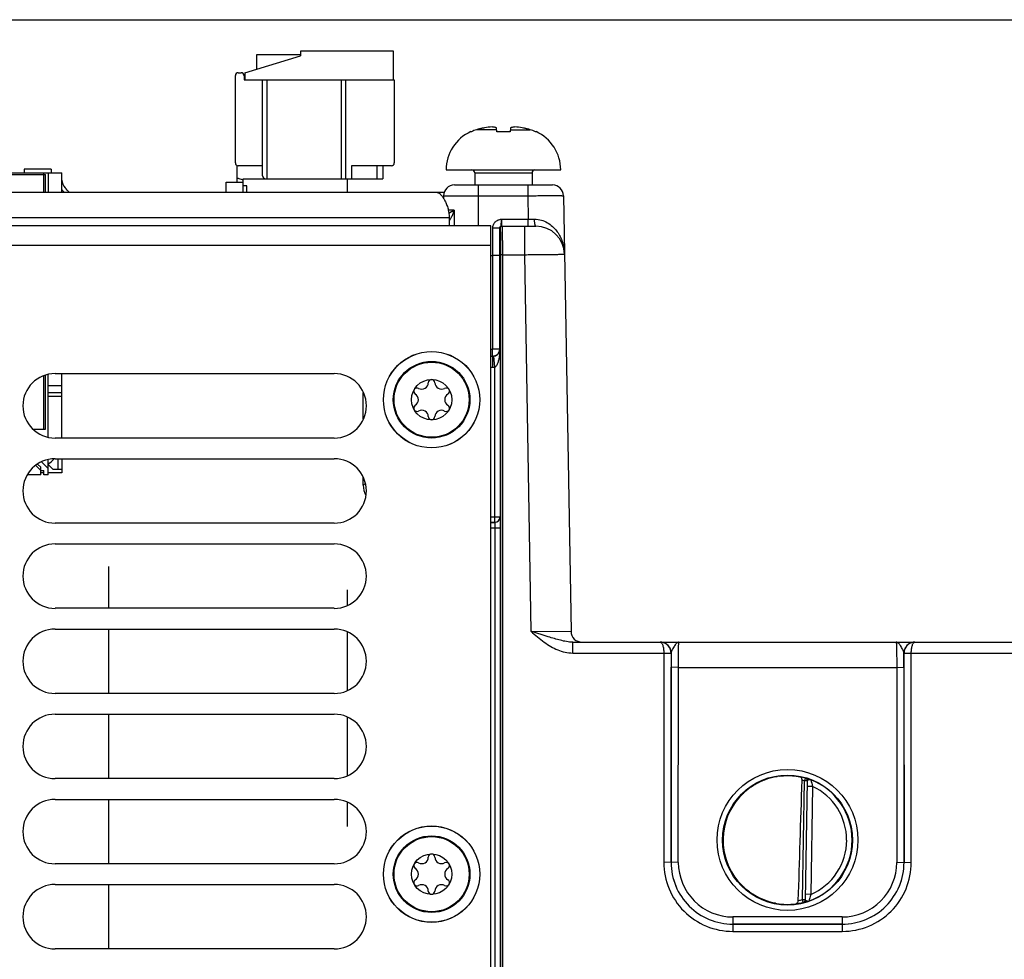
# Model space of a CAD drawing. Header units: inches. Extents: x 0 to 34, y 0 to 22.
# Tile 83 of 145: x 14 to 16.7, y 10.4 to 13. Entities that reach past the tile are written whole.
import ezdxf

# ---------------------------------------------------------------- set-up
doc = ezdxf.new("R2010")
doc.units = ezdxf.units.IN
doc.header["$LTSCALE"] = 1.87
doc.header["$MEASUREMENT"] = 0
doc.layers.get('0').update_dxf_attribs({"linetype": 'CONTINUOUS'})
for name, color, linetype in [('02___PRT_ALL_AXES', 7, 'CONTINUOUS'), ('03___PRT_ALL_CURVES', 7, 'CONTINUOUS'), ('COSMETIC', 7, 'CONTINUOUS'), ('DATUMCURVES', 7, 'CONTINUOUS'), ('DIMENSIONS', 7, 'CONTINUOUS')]:
    doc.layers.add(name, color=color, linetype=linetype)
doc.styles.get("Standard").update_dxf_attribs({"font": 'txt', "width": 0.8})
doc.dimstyles.new('DIMSTYLE_1', dxfattribs={"dimtxt": 0.125, "dimasz": 0.18, "dimexe": 0.125, "dimexo": 0.0625, "dimgap": 0.0625, "dimtad": 0, "dimtih": 1, "dimtoh": 1, "dimzin": 4, "dimdsep": 46, "dimtxsty": 'STANDARD', "dimblk": '_FILLED', "dimblk1": '_FILLED', "dimblk2": '_FILLED', "dimcen": 0.09, "dimadec": 0, "dimazin": 0, "dimtp": 0.001, "dimtm": 0.001, "dimtfac": 1, "dimtofl": 0, "dimtmove": 0, "dimatfit": 3, "dimldrblk": '_FILLED', "dimfxl": 1, "dimtolj": 1, "dimtzin": 4, "dimarcsym": 0})

# ---------------------------------------------------------------- blocks, each defined once
blk = doc.blocks.new('_FILLED')
at = {"color": 0, "linetype": 'BYBLOCK'}
blk.add_solid([(0, 0), (-1, 0.174), (-1, -0.174)], dxfattribs=at)
blk = doc.blocks.new('*D2')
at = {"layer": 'DIMENSIONS', "color": 2, "linetype": 'CONTINUOUS'}
for p, q in [((12.7059, 12.9534), (25.8588, 12.9534)), ((25.7338, 12.9534), (25.7338, 10.7854)), ((25.7338, 8.1799), (25.7338, 10.5354)), ((24.1637, 8.1799), (25.8588, 8.1799))]:
    blk.add_line(p, q, dxfattribs=at)
at = {"layer": 'DIMENSIONS', "color": 2, "linetype": 'CONTINUOUS', "xscale": 0.18, "yscale": 0.18, "zscale": 0.18}
for p, rotation in [((25.7338, 12.9534), 90), ((25.7338, 8.1799), 270)]:
    blk.add_blockref('_FILLED', p, dxfattribs=dict(at, rotation=rotation))
at = {"layer": 'DIMENSIONS', "color": 2, "linetype": 'CONTINUOUS', "insert": (25.7338, 10.7229), "char_height": 0.125, "width": 1.225, "attachment_point": 2, "line_spacing_factor": 0.9}
blk.add_mtext('4.77{\\Ftxt.shx;\\W1.000000;\\H0.125000; }[121.2]', dxfattribs=at)

msp = doc.modelspace()

# ---------------------------------------------------------------- linework, layer by layer
at = {"color": 7, "linetype": 'CONTINUOUS'}
for p, q in [((14.7566, 12.8666), (14.7566, 12.8544)), ((15.0125, 12.8666), (14.7566, 12.8666)), ((15.0125, 12.7878), (15.0125, 12.8666)), ((14.6031, 12.8075), (14.7566, 12.8544)), ((14.6361, 12.8176), (14.6361, 12.8579)), ((14.6361, 12.8579), (14.7566, 12.8579)), ((14.5853, 12.8075), (14.5932, 12.8075)), ((14.6031, 12.8075), (14.6031, 12.7878)), ((14.5775, 12.5595), (14.5775, 12.7996)), ((14.6011, 12.7996), (14.6011, 12.7878)), ((14.6011, 12.7878), (15.0145, 12.7878)), ((14.6523, 12.524), (14.6523, 12.7878)), ((14.6641, 12.7878), (14.6641, 12.5162)), ((14.8688, 12.5162), (14.8688, 12.7878)), ((14.8806, 12.7878), (14.8806, 12.5162)), ((15.0145, 12.7878), (15.0145, 12.5595)), ((15.2266, 12.6455), (15.2248, 12.6455)), ((15.2957, 12.6507), (15.2406, 12.6507)), ((15.2963, 12.6455), (15.2951, 12.6563)), ((15.3328, 12.6455), (15.2963, 12.6455)), ((15.3339, 12.6563), (15.3328, 12.6455)), ((15.3333, 12.6507), (15.3885, 12.6507)), ((15.4043, 12.6455), (15.4024, 12.6455)), ((13.9962, 12.5423), (13.9962, 12.5323)), ((14.0712, 12.5423), (13.9962, 12.5423)), ((14.0712, 12.5423), (14.0712, 12.5323)), ((14.5826, 12.507), (14.5826, 12.5522)), ((14.6523, 12.5516), (14.5853, 12.5516)), ((14.8964, 12.5516), (14.8964, 12.5162)), ((15.0066, 12.5516), (14.8964, 12.5516)), ((14.9672, 12.5162), (14.9672, 12.5516)), ((14.983, 12.5516), (14.983, 12.5162)), ((15.157, 12.5403), (15.472, 12.5403)), ((13.5462, 12.5323), (14.1002, 12.5323)), ((13.5502, 12.5277), (14.0552, 12.5277)), ((14.0502, 12.4784), (14.0502, 12.5323)), ((14.0552, 12.4784), (14.0552, 12.5277)), ((14.0622, 12.5323), (14.0622, 12.4784)), ((14.1002, 12.4784), (14.1002, 12.5323)), ((14.5991, 12.4784), (14.5991, 12.5162)), ((14.5991, 12.5162), (14.983, 12.5162)), ((14.8846, 12.5162), (14.8846, 12.4784)), ((15.2358, 12.5324), (15.2358, 12.4989)), ((15.2358, 12.5324), (15.3933, 12.5324)), ((15.3933, 12.5324), (15.3933, 12.4989)), ((14.5516, 12.4784), (14.5516, 12.5064)), ((14.5516, 12.5064), (14.5991, 12.5064)), ((14.5836, 12.5064), (14.5826, 12.507)), ((14.609, 12.4965), (14.5991, 12.4965)), ((14.609, 12.4784), (14.609, 12.4965)), ((15.1796, 12.4989), (15.4496, 12.4989)), ((15.2451, 12.4989), (15.2451, 12.3865)), ((15.3812, 12.4989), (15.3812, 12.4694)), ((15.1496, 12.4694), (15.1494, 12.4625)), ((15.1496, 12.4694), (15.3812, 12.4694)), ((15.3812, 12.4694), (15.3823, 12.405)), ((15.4796, 12.4694), (15.5005, 11.2714)), ((15.1792, 12.4299), (15.1628, 12.4299)), ((15.1792, 12.4299), (15.1646, 12.4203)), ((15.1792, 12.4299), (15.1788, 12.3865)), ((15.1671, 12.4018), (15.1703, 12.4073)), ((15.309, 12.405), (15.3823, 12.405)), ((15.3823, 12.3856), (15.3823, 12.405)), ((15.3823, 12.405), (15.4001, 12.4049)), ((15.28, 12.3865), (12.45, 12.3865)), ((15.28, 8.9335), (15.28, 12.3865)), ((15.2852, 12.3046), (15.2852, 12.3803)), ((15.3045, 12.3048), (15.3045, 12.3806)), ((15.3045, 12.3806), (15.3054, 12.3806)), ((15.3095, 12.3856), (15.4037, 12.3856)), ((15.3104, 12.3856), (15.3106, 12.3852)), ((15.3722, 12.3856), (15.3722, 12.3072)), ((15.28, 12.3325), (12.45, 12.3325)), ((15.28, 12.3046), (15.2852, 12.3046)), ((15.3045, 12.3048), (15.2852, 12.3046)), ((15.2852, 12.0476), (15.2852, 12.3046)), ((15.3045, 12.0476), (15.3045, 12.3048)), ((15.3067, 12.3072), (15.3069, 9.5529)), ((15.3117, 12.3072), (15.3067, 12.3072)), ((15.3117, 12.3072), (15.3119, 9.5529)), ((15.3117, 12.3072), (15.3722, 12.3072)), ((15.3722, 12.3072), (15.3902, 11.2718)), ((15.28, 12.0472), (15.2848, 12.0472)), ((15.28, 12.0279), (15.2848, 12.0279)), ((15.28, 12.0279), (15.2848, 12.0279)), ((15.2848, 12.0279), (15.2848, 12.0472)), ((15.2848, 12.0279), (15.2848, 11.9979)), ((15.2848, 12.0279), (15.2848, 12.0279)), ((15.3045, 12.0476), (15.2852, 12.0476)), ((15.287, 12.028), (15.2903, 11.9982)), ((15.3045, 12.0476), (15.3053, 12.0468)), ((15.3053, 12.0468), (15.3053, 11.5862)), ((15.28, 11.9979), (15.2848, 11.9979)), ((15.2903, 11.9982), (15.2903, 11.5712)), ((14.0502, 11.8277), (14.0502, 11.9739)), ((14.0552, 11.8277), (14.0552, 11.976)), ((14.0622, 11.8058), (14.0622, 11.9779)), ((14.1002, 11.8032), (14.1002, 11.9804)), ((14.0622, 11.9473), (14.1002, 11.9473)), ((14.1002, 11.9273), (14.0622, 11.9273)), ((14.1002, 11.9173), (14.0622, 11.9173)), ((14.0208, 11.8277), (14.0552, 11.8277)), ((14.0287, 11.7278), (14.0422, 11.7143)), ((14.0335, 11.7315), (14.0422, 11.7228)), ((14.0622, 11.7198), (14.0445, 11.7374)), ((14.0622, 11.7023), (14.0622, 11.7437)), ((14.0622, 11.7303), (14.0752, 11.7173)), ((14.0902, 11.7173), (14.0902, 11.7463)), ((14.1002, 11.7463), (14.1002, 11.7073)), ((14.0422, 11.7023), (14.0051, 11.7023)), ((14.0422, 11.7023), (14.0422, 11.7228)), ((14.0422, 11.7143), (14.0502, 11.7143)), ((14.0502, 11.7073), (14.0422, 11.7073)), ((14.0502, 11.7023), (14.0502, 11.7143)), ((14.0622, 11.7023), (14.0502, 11.7023)), ((14.1002, 11.7073), (14.0622, 11.7073)), ((14.0752, 11.7173), (14.1002, 11.7173)), ((15.28, 11.5862), (15.3053, 11.5862)), ((15.28, 11.5712), (15.2903, 11.5712)), ((15.2903, 11.5712), (15.28, 11.5712)), ((15.2903, 11.5712), (15.2903, 11.5712)), ((15.3053, 11.5862), (15.3053, 11.5862)), ((15.28, 11.5562), (15.3058, 11.5562)), ((15.2908, 11.5562), (15.2908, 9.032)), ((15.3058, 11.5562), (15.3058, 9.002)), ((15.3902, 11.2718), (15.5005, 11.2714)), ((15.4377, 11.2568), (15.3902, 11.2718)), ((15.5051, 11.212), (15.5051, 11.2419)), ((15.5051, 11.2419), (15.7456, 11.2419)), ((15.7471, 11.2419), (15.7456, 11.2419)), ((15.7458, 11.2419), (16.4459, 11.2419)), ((15.746, 11.2419), (15.7459, 11.2419)), ((15.7474, 11.2419), (15.746, 11.2419)), ((16.446, 11.2419), (16.4445, 11.2419)), ((16.446, 11.2419), (16.8006, 11.2419)), ((15.5051, 11.212), (15.7555, 11.212)), ((15.7555, 11.212), (15.7554, 10.6366)), ((15.7555, 11.212), (15.7755, 11.212)), ((15.7555, 11.212), (15.7755, 11.2119)), ((15.7755, 11.2119), (15.7754, 10.6365)), ((15.7758, 11.2119), (15.7755, 11.2119)), ((16.4162, 11.2119), (16.4159, 11.2119)), ((16.4162, 11.2119), (16.4362, 11.212)), ((16.4162, 11.212), (16.4362, 11.212)), ((16.4162, 10.6365), (16.4162, 11.2119)), ((16.4362, 10.6366), (16.4362, 11.212)), ((16.4362, 11.212), (16.8105, 11.212)), ((15.7755, 10.6366), (15.7756, 11.1727)), ((15.7956, 11.1725), (15.7756, 11.1727)), ((15.7955, 10.6364), (15.7956, 11.1725)), ((15.7956, 11.1725), (16.3961, 11.1725)), ((16.3961, 11.1725), (16.4161, 11.1727)), ((16.3961, 11.1725), (16.3962, 10.6364)), ((16.4161, 11.1727), (16.4162, 10.6366)), ((16.1366, 10.534), (16.1423, 10.8603)), ((16.1445, 10.8679), (16.1423, 10.8603)), ((16.1502, 10.8602), (16.1423, 10.8603)), ((16.1445, 10.8683), (16.1445, 10.8679)), ((16.1502, 10.8606), (16.1445, 10.5335)), ((16.1649, 10.8451), (16.1499, 10.8454)), ((16.1649, 10.8451), (16.1597, 10.5484)), ((15.7754, 10.6365), (15.7554, 10.6366)), ((15.7755, 10.6366), (15.7754, 10.6365)), ((15.7955, 10.6364), (15.7755, 10.6366)), ((16.3962, 10.6364), (16.4162, 10.6366)), ((16.4162, 10.6366), (16.4162, 10.6365)), ((16.4162, 10.6365), (16.4362, 10.6366)), ((16.1385, 10.5264), (16.1366, 10.534)), ((16.1366, 10.534), (16.1445, 10.5339)), ((16.1445, 10.5335), (16.1449, 10.5326)), ((16.1597, 10.5484), (16.1447, 10.5487)), ((16.1385, 10.526), (16.141, 10.5265)), ((16.1385, 10.5264), (16.1385, 10.526)), ((16.1449, 10.5326), (16.146, 10.5318)), ((15.9455, 10.4864), (15.9455, 10.4666)), ((16.2462, 10.4864), (15.9455, 10.4864)), ((16.2462, 10.4864), (16.2462, 10.4666)), ((15.9455, 10.4666), (15.9454, 10.4665)), ((15.9454, 10.4665), (15.9454, 10.4466)), ((15.9454, 10.4665), (16.2463, 10.4665)), ((16.2462, 10.4666), (15.9455, 10.4666)), ((16.2462, 10.4666), (16.2463, 10.4665)), ((16.2463, 10.4665), (16.2463, 10.4466)), ((15.9454, 10.4466), (16.2463, 10.4466))]:
    msp.add_line(p, q, dxfattribs=at)
at = {"color": 3, "linetype": 'CONTINUOUS'}
for p, q in [((14.929, 11.8548), (14.929, 11.9288)), ((14.929, 11.6734), (14.929, 11.6946))]:
    msp.add_line(p, q, dxfattribs=at)
at = {"color": 7, "linetype": 'CONTINUOUS'}
for centre, radius in [((15.117, 11.9085), 0.1325), ((15.117, 11.9085), 0.1053), ((15.117, 11.9085), 0.1033), ((15.117, 11.9085), 0.0555), ((16.0958, 10.698), 0.1937), ((16.0958, 10.6979), 0.1787), ((15.117, 10.604), 0.1325), ((15.117, 10.604), 0.1053), ((15.117, 10.604), 0.1033), ((15.117, 10.604), 0.0555)]:
    msp.add_circle(centre, radius, dxfattribs=at)
for centre, radius, start, end in [((14.5853, 12.7996), 0.00787, 90, 180), ((14.5932, 12.7996), 0.00787, 0, 90), ((15.2727, 12.5403), 0.1157, 114.4946, 180), ((15.275, 12.5358), 0.1199, 106.7057, 113.8165), ((15.3145, 12.4046), 0.257, 104.7919, 106.7107), ((15.3145, 12.4045), 0.257, 103.8932, 104.7919), ((15.3145, 12.4045), 0.257, 103.0904, 103.8932), ((15.3145, 12.4044), 0.2571, 101.595, 103.0903), ((15.293, 12.4683), 0.1904, 92.9669, 99.1137), ((15.3361, 12.4686), 0.1901, 80.882, 87.0374), ((15.3146, 12.4044), 0.2571, 76.9097, 78.405), ((15.3146, 12.4045), 0.257, 76.1068, 76.9096), ((15.3146, 12.4045), 0.257, 75.2081, 76.1068), ((15.3146, 12.4046), 0.257, 73.2893, 75.2081), ((15.354, 12.5358), 0.1199, 66.1835, 73.2943), ((15.3563, 12.5403), 0.1157, 0, 65.5054), ((14.5853, 12.5595), 0.00787, 180, 270), ((15.0066, 12.5595), 0.00787, 270, 360), ((15.2279, 12.5324), 0.00787, 0, 90), ((15.4011, 12.5324), 0.00787, 90, 180), ((14.1302, 12.5123), 0.03, 180, 224.9598), ((14.6601, 12.524), 0.00787, 180, 269.9999), ((14.1302, 12.5123), 0.04, 220.8981, 224.9598), ((14.0092, 12.3915), 0.131, 41.7204, 44.9598), ((14.0092, 12.3915), 0.141, 38.2306, 44.9598), ((15.1796, 12.4689), 0.03, 90, 179), ((15.4496, 12.4689), 0.03, 1, 90), ((15.126, 12.4285), 0.049, 323.6825, 326.9669), ((15.0911, 12.4486), 0.0893, 332.4472, 334.7452), ((15.3095, 12.3806), 0.005, 90.005, 180.0037), ((15.3104, 12.3806), 0.005, 90.005, 180.0037), ((15.4037, 12.3069), 0.0787, 1, 90.0008), ((15.3651, 12.3062), 0.1173, 1.0008, 5.3745), ((15.2848, 12.0476), 0.0197, 270.0031, 359.9794), ((15.2848, 12.0476), 0.000394, 269.9856, 359.997), ((15.2849, 12.0476), 0.0197, 269.9583, 276.2754), ((15.1673, 12.0474), 0.138, 353.3188, 359.7485), ((15.2848, 12.0476), 0.0497, 269.985, 276.3014), ((15.0898, 11.9556), 0.0181, 241.6303, 358.3697), ((15.117, 11.9548), 0.00906, 1.6303, 178.3697), ((15.1441, 11.9556), 0.0181, 181.6303, 298.3697), ((15.0769, 11.9317), 0.00906, 61.6303, 238.3697), ((15.0627, 11.9085), 0.0181, 301.6303, 58.3697), ((15.1571, 11.9317), 0.00906, 301.6303, 118.3697), ((15.1713, 11.9085), 0.0181, 121.6303, 238.3697), ((15.0769, 11.8854), 0.00906, 121.6303, 298.3697), ((15.1571, 11.8854), 0.00906, 241.6303, 58.3697), ((15.0898, 11.8615), 0.0181, 1.6303, 118.3697), ((15.117, 11.8623), 0.00906, 181.6303, 358.3697), ((15.1441, 11.8615), 0.0181, 61.6303, 178.3697), ((14.0402, 11.7773), 0.05, 296.2343, 321.085), ((15.2903, 11.5862), 0.015, 270.0283, 359.9437), ((15.2903, 11.5862), 0.015, 270.0279, 359.9441), ((15.5305, 11.2719), 0.03, 181, 270.0002), ((15.7456, 11.2386), 0.00327, 87.8599, 89.9826), ((15.7458, 11.212), 0.03, 87.5291, 89.999), ((15.7458, 11.2119), 0.03, 359.9956, 87.5279), ((16.4459, 11.2119), 0.03, 92.7602, 180.0044), ((16.4459, 11.2119), 0.03, 90.0012, 92.7589), ((16.446, 11.2386), 0.00327, 90.0179, 92.1395), ((15.7454, 11.2119), 0.03, 359.9986, 0.2485), ((20.5688, 11.1723), 4.7932, 179.5265, 179.9953), ((11.8784, 11.1734), 4.5376, 359.9915, 0.4867), ((16.4462, 11.2119), 0.03, 179.7515, 180.0014), ((16.0958, 10.698), 0.1772, 97.5897, 260.4103), ((16.096, 10.6971), 0.1781, 97.6098, 99.3988), ((16.0958, 10.6982), 0.1766, 74.0133, 78.9223), ((16.0958, 10.6979), 0.169, 74.0143, 76.3145), ((16.1423, 10.8607), 0.00787, 359.0028, 74.0573), ((16.1423, 10.8603), 0.00787, 1.6021, 74.0232), ((16.1423, 10.8603), 0.00784, 359.0019, 1.612), ((16.0958, 10.6979), 0.1776, 359.9911, 68.799), ((16.4465, 10.9294), 0.2939, 192.9473, 196.6544), ((16.0958, 10.6979), 0.1626, 359.9909, 64.8568), ((16.0941, 10.698), 0.1755, 180.0274, 181.9215), ((16.0959, 10.6979), 0.1776, 289.1913, 359.9989), ((16.0959, 10.6979), 0.1626, 293.1309, 0.0029), ((15.0898, 10.6511), 0.0181, 241.6303, 358.3697), ((15.117, 10.6503), 0.00906, 1.6303, 178.3697), ((15.1441, 10.6511), 0.0181, 181.6303, 298.3697), ((15.0769, 10.6272), 0.00906, 61.6303, 238.3697), ((15.0627, 10.604), 0.0181, 301.6303, 58.3697), ((15.1571, 10.6272), 0.00906, 301.6303, 118.3697), ((15.1713, 10.604), 0.0181, 121.6303, 238.3697), ((15.9454, 10.6365), 0.1899, 179.9889, 270.0019), ((15.9454, 10.6364), 0.1699, 179.9848, 270.0049), ((15.9455, 10.6365), 0.17, 179.9855, 269.9982), ((15.9455, 10.6363), 0.15, 179.9812, 270.0003), ((16.2462, 10.6365), 0.17, 270.0018, 0.0145), ((16.2462, 10.6363), 0.15, 269.9997, 0.0188), ((16.2463, 10.6365), 0.1899, 269.9981, 0.0111), ((16.2463, 10.6364), 0.1699, 269.9951, 0.0152), ((15.0769, 10.5809), 0.00906, 121.6303, 298.3697), ((15.1571, 10.5809), 0.00906, 241.6303, 58.3697), ((15.0898, 10.557), 0.0181, 1.6303, 118.3697), ((15.1441, 10.557), 0.0181, 61.6303, 178.3697), ((15.117, 10.5578), 0.00906, 181.6303, 358.3697), ((16.0958, 10.698), 0.169, 280.1153, 283.9841), ((16.1366, 10.5337), 0.00787, 283.9402, 358.9971), ((16.1366, 10.534), 0.00787, 283.9738, 356.3969), ((16.1366, 10.534), 0.00784, 356.3871, 358.9981), ((16.0961, 10.6992), 0.1784, 259.0718, 260.3997), ((16.0945, 10.6892), 0.1683, 260.3451, 277.8085), ((16.0958, 10.6978), 0.1767, 277.0182, 283.9844)]:
    msp.add_arc(centre, radius, start, end, dxfattribs=at)
at = {"color": 3, "linetype": 'CONTINUOUS'}
msp.add_arc((14.989, 11.6734), 0.06, 180, 207.891, dxfattribs=at)
at = {"color": 7, "linetype": 'CONTINUOUS'}
msp.add_ellipse((16.1175, 13.4553), major_axis=(0.078, 4.4688), ratio=0.01745, start_param=-2.283644, end_param=-2.189561, dxfattribs=at)
for points, knots in [([(15.2951, 12.6563), (15.2941, 12.6565), (15.2902, 12.6575), (15.2861, 12.6582), (15.2831, 12.6584)], [0, 0, 0, 0, 0.253969, 1, 1, 1, 1]), ([(15.3459, 12.6584), (15.3449, 12.6583), (15.3409, 12.6579), (15.3369, 12.6571), (15.3339, 12.6563)], [0, 0, 0, 0, 0.246609, 1, 1, 1, 1]), ([(14.5826, 12.5181), (14.5839, 12.5177), (14.5894, 12.5159), (14.5949, 12.5143), (14.5991, 12.5132)], [0, 0, 0, 0, 0.250445, 1, 1, 1, 1]), ([(15.3812, 12.4694), (15.3876, 12.4694), (15.4001, 12.4695), (15.4183, 12.4696), (15.4328, 12.4696), (15.4434, 12.4696), (15.4505, 12.4696), (15.457, 12.4696), (15.4627, 12.4696), (15.4677, 12.4696), (15.4713, 12.4696), (15.4738, 12.4696), (15.4753, 12.4695), (15.4766, 12.4695), (15.4776, 12.4695), (15.4784, 12.4695), (15.479, 12.4695), (15.4793, 12.4695), (15.4795, 12.4694), (15.4795, 12.4694), (15.4796, 12.4694), (15.4796, 12.4694)], [0, 0, 0, 0, 0.195076, 0.382654, 0.555527, 0.634344, 0.707052, 0.772951, 0.831406, 0.881855, 0.923812, 0.941477, 0.956875, 0.969967, 0.980724, 0.98912, 0.995135, 0.997245, 0.998756, 0.99967, 1, 1, 1, 1]), ([(15.1719, 12.4105), (15.1734, 12.4136), (15.176, 12.42), (15.1782, 12.4266), (15.1792, 12.4299)], [0, 0, 0, 0, 0.502745, 1, 1, 1, 1]), ([(15.2852, 12.3803), (15.2852, 12.3834), (15.2864, 12.3898), (15.2917, 12.3978), (15.2984, 12.4023), (15.3044, 12.4043), (15.3075, 12.4048), (15.309, 12.405)], [0, 0, 0, 0, 0.249696, 0.499409, 0.749113, 0.874522, 1, 1, 1, 1]), ([(15.3045, 12.3806), (15.3045, 12.3813), (15.3048, 12.3827), (15.306, 12.3845), (15.3077, 12.3857), (15.3083, 12.3879), (15.3086, 12.3914), (15.3088, 12.3972), (15.309, 12.4022), (15.309, 12.405)], [0, 0, 0, 0, 0.081642, 0.157685, 0.249682, 0.319361, 0.413464, 0.676026, 1, 1, 1, 1]), ([(15.309, 12.405), (15.309, 12.4037), (15.309, 12.4012), (15.3091, 12.3976), (15.3091, 12.3943), (15.3092, 12.3918), (15.3092, 12.39), (15.3092, 12.3889), (15.3093, 12.388), (15.3093, 12.3871), (15.3093, 12.3865), (15.3094, 12.386), (15.3094, 12.3858), (15.3094, 12.3856), (15.3095, 12.3856)], [0, 0, 0, 0, 0.195848, 0.383658, 0.556395, 0.70756, 0.773243, 0.831482, 0.881731, 0.923523, 0.956469, 0.980272, 0.994748, 1, 1, 1, 1]), ([(15.4001, 12.4049), (15.4065, 12.4049), (15.4189, 12.4031), (15.4356, 12.3959), (15.4495, 12.3857), (15.4641, 12.37), (15.4765, 12.3471), (15.481, 12.3271), (15.4819, 12.3172)], [0, 0, 0, 0, 0.145739, 0.283349, 0.413202, 0.537027, 0.772392, 1, 1, 1, 1]), ([(15.4037, 12.3856), (15.4034, 12.3856), (15.403, 12.3859), (15.4026, 12.3865), (15.4021, 12.3874), (15.4016, 12.389), (15.4011, 12.3914), (15.4007, 12.3943), (15.4002, 12.3988), (15.4001, 12.4024), (15.4001, 12.4049)], [0, 0, 0, 0, 0.03874, 0.066944, 0.102415, 0.195753, 0.317627, 0.4644, 0.631096, 1, 1, 1, 1]), ([(15.3045, 12.3806), (15.3044, 12.3806), (15.3043, 12.3806), (15.304, 12.3805), (15.3035, 12.3805), (15.3028, 12.3805), (15.302, 12.3805), (15.3006, 12.3804), (15.2985, 12.3804), (15.2957, 12.3803), (15.2924, 12.3803), (15.2889, 12.3803), (15.2864, 12.3803), (15.2852, 12.3803)], [0, 0, 0, 0, 0.006619, 0.022458, 0.047467, 0.08143, 0.124032, 0.174877, 0.299311, 0.450066, 0.621484, 0.807111, 1, 1, 1, 1]), ([(15.3054, 12.3806), (15.3055, 12.3806), (15.3055, 12.3805), (15.3056, 12.3802), (15.3056, 12.3798), (15.3057, 12.3792), (15.3057, 12.3784), (15.3058, 12.377), (15.3059, 12.3748), (15.306, 12.3718), (15.3061, 12.3681), (15.3062, 12.3638), (15.3063, 12.359), (15.3064, 12.3537), (15.3065, 12.3457), (15.3066, 12.335), (15.3067, 12.3214), (15.3067, 12.312), (15.3067, 12.3072)], [0, 0, 0, 0, 0.001477, 0.00518, 0.011236, 0.019653, 0.030419, 0.04351, 0.076548, 0.11846, 0.168848, 0.227233, 0.293057, 0.365691, 0.444441, 0.61722, 0.804796, 1, 1, 1, 1]), ([(15.3106, 12.3852), (15.3106, 12.3848), (15.3107, 12.3839), (15.3109, 12.3812), (15.311, 12.3763), (15.3112, 12.3688), (15.3114, 12.3591), (15.3115, 12.3478), (15.3117, 12.3303), (15.3117, 12.3166), (15.3117, 12.3072)], [0, 0, 0, 0, 0.013829, 0.035894, 0.103989, 0.202066, 0.326872, 0.474253, 0.639303, 1, 1, 1, 1]), ([(15.3722, 12.3072), (15.3793, 12.3073), (15.3934, 12.3075), (15.4107, 12.3077), (15.424, 12.3078), (15.4332, 12.3079), (15.4419, 12.308), (15.4499, 12.3081), (15.4571, 12.3082), (15.4635, 12.3082), (15.4691, 12.3083), (15.4731, 12.3083), (15.4759, 12.3083), (15.4776, 12.3083), (15.479, 12.3083), (15.4802, 12.3083), (15.481, 12.3083), (15.4815, 12.3083), (15.4818, 12.3083), (15.4821, 12.3083), (15.4823, 12.3083), (15.4823, 12.3083), (15.4824, 12.3083), (15.4824, 12.3083)], [0, 0, 0, 0, 0.195086, 0.382673, 0.471384, 0.555555, 0.634376, 0.707087, 0.77299, 0.831448, 0.881899, 0.923857, 0.941521, 0.956918, 0.97001, 0.980765, 0.989157, 0.992462, 0.995168, 0.997275, 0.998782, 0.999689, 1, 1, 1, 1]), ([(15.304, 12.0408), (15.303, 12.0382), (15.3003, 12.0341), (15.2942, 12.0297), (15.2897, 12.0283), (15.287, 12.028)], [0, 0, 0, 0, 0.381664, 0.635144, 1, 1, 1, 1]), ([(15.2903, 11.9982), (15.2918, 11.9987), (15.2944, 12.0007), (15.297, 12.0046), (15.2991, 12.0089), (15.3012, 12.0147), (15.3031, 12.0222), (15.304, 12.0283), (15.3044, 12.0313)], [0, 0, 0, 0, 0.127592, 0.254071, 0.379467, 0.50421, 0.752488, 1, 1, 1, 1]), ([(15.3053, 12.0468), (15.3053, 12.0463), (15.3051, 12.0442), (15.3046, 12.0422), (15.304, 12.0408)], [0, 0, 0, 0, 0.245129, 1, 1, 1, 1]), ([(15.2903, 11.5712), (15.2903, 11.5711), (15.2904, 11.571), (15.2904, 11.5708), (15.2905, 11.5704), (15.2905, 11.5696), (15.2906, 11.5683), (15.2907, 11.5665), (15.2907, 11.5643), (15.2908, 11.5617), (15.2908, 11.559), (15.2908, 11.5571), (15.2908, 11.5562)], [0, 0, 0, 0, 0.008606, 0.025971, 0.052174, 0.087038, 0.181474, 0.305906, 0.455811, 0.625701, 0.809344, 1, 1, 1, 1]), ([(15.3053, 11.5862), (15.3053, 11.5861), (15.3054, 11.5858), (15.3054, 11.5853), (15.3055, 11.5845), (15.3055, 11.5835), (15.3056, 11.5822), (15.3056, 11.58), (15.3057, 11.5768), (15.3057, 11.5723), (15.3058, 11.5673), (15.3058, 11.5618), (15.3058, 11.5581), (15.3058, 11.5562)], [0, 0, 0, 0, 0.008119, 0.025276, 0.051373, 0.086188, 0.129407, 0.180635, 0.305169, 0.455228, 0.625302, 0.809142, 1, 1, 1, 1]), ([(15.427, 11.2419), (15.4327, 11.2378), (15.4445, 11.2299), (15.4635, 11.2203), (15.4838, 11.2137), (15.498, 11.212), (15.5051, 11.212)], [0, 0, 0, 0, 0.25015, 0.500227, 0.750193, 1, 1, 1, 1]), ([(15.5051, 11.2419), (15.4994, 11.2419), (15.4879, 11.2431), (15.4711, 11.2469), (15.4544, 11.2517), (15.4433, 11.2551), (15.4377, 11.2568)], [0, 0, 0, 0, 0.247776, 0.495526, 0.74571, 1, 1, 1, 1]), ([(15.7458, 11.2419), (15.7464, 11.2419), (15.7479, 11.2413), (15.7496, 11.2395), (15.7513, 11.2368), (15.7527, 11.2331), (15.7539, 11.2286), (15.7551, 11.2216), (15.7555, 11.2159), (15.7555, 11.212)], [0, 0, 0, 0, 0.058927, 0.132934, 0.228657, 0.347601, 0.48839, 0.647641, 1, 1, 1, 1]), ([(15.7755, 11.212), (15.7754, 11.2159), (15.7739, 11.2236), (15.7675, 11.2334), (15.7581, 11.2399), (15.7507, 11.2417), (15.7471, 11.2419)], [0, 0, 0, 0, 0.256304, 0.50879, 0.756176, 1, 1, 1, 1]), ([(15.7972, 11.2419), (15.7962, 11.2419), (15.794, 11.2414), (15.7909, 11.2393), (15.788, 11.2362), (15.785, 11.2321), (15.7821, 11.2274), (15.7793, 11.2223), (15.7769, 11.2172), (15.7758, 11.2136), (15.7758, 11.2119)], [0, 0, 0, 0, 0.078756, 0.170582, 0.281971, 0.413169, 0.5601, 0.715105, 0.866637, 1, 1, 1, 1]), ([(15.7956, 11.1725), (15.7956, 11.177), (15.7956, 11.1859), (15.7957, 11.1988), (15.7958, 11.2089), (15.796, 11.2164), (15.7961, 11.2215), (15.7962, 11.226), (15.7963, 11.2301), (15.7964, 11.2335), (15.7966, 11.2364), (15.7967, 11.2385), (15.7968, 11.2398), (15.7969, 11.2405), (15.7969, 11.2411), (15.797, 11.2415), (15.7971, 11.2418), (15.7971, 11.2419), (15.7972, 11.2419)], [0, 0, 0, 0, 0.195368, 0.382973, 0.55569, 0.634386, 0.706958, 0.772718, 0.831042, 0.881376, 0.923246, 0.956259, 0.969347, 0.980118, 0.98855, 0.994633, 0.998383, 1, 1, 1, 1]), ([(16.3945, 11.2419), (16.3945, 11.2419), (16.3946, 11.2418), (16.3947, 11.2415), (16.3947, 11.2411), (16.3948, 11.2405), (16.3949, 11.2398), (16.395, 11.2385), (16.3951, 11.2364), (16.3953, 11.2335), (16.3954, 11.2301), (16.3955, 11.226), (16.3956, 11.2215), (16.3957, 11.2164), (16.3958, 11.2089), (16.396, 11.1988), (16.3961, 11.1859), (16.3961, 11.177), (16.3961, 11.1725)], [0, 0, 0, 0, 0.00163, 0.005392, 0.011478, 0.019909, 0.030679, 0.043767, 0.07678, 0.118649, 0.168982, 0.227304, 0.293062, 0.365632, 0.444325, 0.617036, 0.804634, 1, 1, 1, 1]), ([(16.4159, 11.2119), (16.4158, 11.2136), (16.4148, 11.2172), (16.4124, 11.2223), (16.4096, 11.2274), (16.4067, 11.2322), (16.4037, 11.2362), (16.4007, 11.2393), (16.3977, 11.2414), (16.3955, 11.2419), (16.3945, 11.2419)], [0, 0, 0, 0, 0.133375, 0.284921, 0.439936, 0.58687, 0.718061, 0.829437, 0.921249, 1, 1, 1, 1]), ([(16.4445, 11.2419), (16.4408, 11.2417), (16.4334, 11.2399), (16.4241, 11.2333), (16.4177, 11.2236), (16.4162, 11.2159), (16.4162, 11.212)], [0, 0, 0, 0, 0.243825, 0.491225, 0.743715, 1, 1, 1, 1]), ([(16.4362, 11.212), (16.4362, 11.2159), (16.4366, 11.2216), (16.4378, 11.2286), (16.439, 11.2331), (16.4404, 11.2368), (16.442, 11.2395), (16.4438, 11.2413), (16.4453, 11.2419), (16.4459, 11.2419)], [0, 0, 0, 0, 0.35236, 0.511612, 0.652403, 0.771347, 0.867068, 0.941073, 1, 1, 1, 1]), ([(15.9187, 10.6995), (15.9188, 10.7098), (15.9207, 10.7304), (15.929, 10.7604), (15.9424, 10.7884), (15.9605, 10.8137), (15.9827, 10.8355), (16.0084, 10.8531), (16.0367, 10.866), (16.0568, 10.8711), (16.0669, 10.8728)], [0, 0, 0, 0, 0.124994, 0.249987, 0.374981, 0.49998, 0.624979, 0.749984, 0.87499, 1, 1, 1, 1]), ([(16.0724, 10.8736), (16.0777, 10.8743), (16.0969, 10.876), (16.1163, 10.8744), (16.1298, 10.8714)], [0, 0, 0, 0, 0.279236, 1, 1, 1, 1]), ([(16.1358, 10.8621), (16.1358, 10.8633), (16.1355, 10.8655), (16.1342, 10.8685), (16.1323, 10.8706), (16.1306, 10.8713), (16.1298, 10.8714)], [0, 0, 0, 0, 0.29813, 0.561485, 0.78951, 1, 1, 1, 1]), ([(16.1601, 10.8635), (16.159, 10.8639), (16.1569, 10.8647), (16.154, 10.8657), (16.1514, 10.8665), (16.1491, 10.8672), (16.1474, 10.8676), (16.1463, 10.8679), (16.1457, 10.8681), (16.1452, 10.8682), (16.1448, 10.8683), (16.1446, 10.8683), (16.1445, 10.8683), (16.1445, 10.8683)], [0, 0, 0, 0, 0.209002, 0.401143, 0.572522, 0.719607, 0.838965, 0.887207, 0.927301, 0.958883, 0.981641, 0.995322, 1, 1, 1, 1]), ([(16.1601, 10.8635), (16.159, 10.8639), (16.1573, 10.8639), (16.1552, 10.8635), (16.1537, 10.8631), (16.1523, 10.8625), (16.1511, 10.8619), (16.1502, 10.8611), (16.1502, 10.8606)], [0, 0, 0, 0, 0.296253, 0.448699, 0.596767, 0.731961, 0.846449, 1, 1, 1, 1]), ([(16.0623, 10.524), (16.0525, 10.5259), (16.0333, 10.5313), (16.0062, 10.5442), (15.9817, 10.5614), (15.9604, 10.5824), (15.943, 10.6067), (15.9299, 10.6336), (15.9214, 10.6624), (15.9191, 10.6822), (15.9188, 10.6921)], [0, 0, 0, 0, 0.125009, 0.250015, 0.37502, 0.500019, 0.625017, 0.750011, 0.875004, 1, 1, 1, 1]), ([(16.1597, 10.5484), (16.159, 10.5463), (16.1571, 10.5403), (16.1553, 10.5342), (16.1542, 10.5302)], [0, 0, 0, 0, 0.346234, 1, 1, 1, 1]), ([(16.1174, 10.5225), (16.1184, 10.5226), (16.1204, 10.5232), (16.1229, 10.5251), (16.1249, 10.528), (16.1254, 10.5304), (16.1255, 10.5316)], [0, 0, 0, 0, 0.224287, 0.456533, 0.713042, 1, 1, 1, 1]), ([(16.141, 10.5264), (16.1422, 10.5268), (16.1445, 10.5282), (16.1457, 10.5305), (16.146, 10.5318)], [0, 0, 0, 0, 0.490097, 1, 1, 1, 1]), ([(16.141, 10.5264), (16.1429, 10.5269), (16.1473, 10.528), (16.1517, 10.5294), (16.1542, 10.5302)], [0, 0, 0, 0, 0.415281, 1, 1, 1, 1]), ([(16.146, 10.5318), (16.1466, 10.5314), (16.1479, 10.5309), (16.1505, 10.53), (16.1528, 10.5298), (16.1542, 10.5302)], [0, 0, 0, 0, 0.226855, 0.484828, 1, 1, 1, 1])]:
    msp.add_open_spline(points, degree=3, knots=knots, dxfattribs=at)
msp.add_open_spline([(15.3902, 11.2718), (15.4022, 11.2615), (15.4141, 11.2511), (15.427, 11.2419)], degree=3, dxfattribs=at)
at = {"layer": '02___PRT_ALL_AXES', "color": 3, "linetype": 'CONTINUOUS'}
for p, q in [((15.1511, 12.4784), (12.2314, 12.4784)), ((15.1655, 12.4084), (12.2314, 12.4084)), ((15.1655, 12.4084), (15.1655, 12.3865))]:
    msp.add_line(p, q, dxfattribs=at)
at = {"layer": '02___PRT_ALL_AXES', "color": 7, "linetype": 'CONTINUOUS'}
for p, q in [((14.0815, 11.9804), (14.8492, 11.9804)), ((14.8492, 11.8032), (14.0815, 11.8032)), ((14.0815, 11.7463), (14.8492, 11.7463)), ((14.8492, 11.5691), (14.0815, 11.5691)), ((14.0815, 11.5121), (14.8492, 11.5121)), ((14.8492, 11.335), (14.0815, 11.335)), ((14.0815, 11.278), (14.8492, 11.278)), ((14.8492, 11.1008), (14.0815, 11.1008)), ((14.0815, 11.0438), (14.8492, 11.0438)), ((14.8492, 10.8667), (14.0815, 10.8667)), ((14.0815, 10.8097), (14.8492, 10.8097)), ((14.8492, 10.6325), (14.0815, 10.6325)), ((14.0815, 10.5756), (14.8492, 10.5756)), ((14.8492, 10.3984), (14.0815, 10.3984))]:
    msp.add_line(p, q, dxfattribs=at)
for centre, start, end in [((14.0815, 11.8918), 90, 270), ((14.8492, 11.8918), 270, 90), ((14.0815, 11.6577), 90, 270), ((14.8492, 11.6577), 270, 90), ((14.0815, 11.4235), 90, 270), ((14.8492, 11.4235), 270, 90), ((14.0815, 11.1894), 90, 270), ((14.8492, 11.1894), 270, 90), ((14.0815, 10.9553), 90, 270), ((14.8492, 10.9553), 270, 90), ((14.0815, 10.7211), 90, 270), ((14.8492, 10.7211), 270, 90), ((14.0815, 10.487), 90, 270), ((14.8492, 10.487), 270, 90)]:
    msp.add_arc(centre, 0.0886, start, end, dxfattribs=at)
at = {"layer": '02___PRT_ALL_AXES', "color": 3, "linetype": 'CONTINUOUS'}
msp.add_open_spline([(15.132, 12.4784), (15.1328, 12.4784), (15.1344, 12.4781), (15.1368, 12.4769), (15.1394, 12.475), (15.142, 12.4726), (15.1446, 12.4695), (15.1473, 12.466), (15.1499, 12.462), (15.1534, 12.4561), (15.1566, 12.4495), (15.1594, 12.4423), (15.1614, 12.4363), (15.1631, 12.4298), (15.1644, 12.4229), (15.1653, 12.4157), (15.1655, 12.4108), (15.1655, 12.4084)], degree=3, knots=[0, 0, 0, 0, 0.027687, 0.060026, 0.09837, 0.142715, 0.192504, 0.246916, 0.305121, 0.366772, 0.500414, 0.573383, 0.651235, 0.734217, 0.820811, 0.909478, 1, 1, 1, 1], dxfattribs=at)
at = {"layer": '03___PRT_ALL_CURVES', "color": 4, "linetype": 'CONTINUOUS'}
for p, q in [((14.929, 11.8548), (14.929, 11.9288)), ((14.929, 11.6734), (14.929, 11.6946))]:
    msp.add_line(p, q, dxfattribs=at)
at = {"layer": '03___PRT_ALL_CURVES', "color": 2, "linetype": 'CONTINUOUS'}
msp.add_line((14.929, 11.6734), (14.935, 11.6794), dxfattribs=at)
at = {"layer": '03___PRT_ALL_CURVES', "color": 4, "linetype": 'CONTINUOUS'}
msp.add_arc((14.989, 11.6734), 0.06, 180, 208.2687, dxfattribs=at)
at = {"layer": 'COSMETIC', "color": 7, "linetype": 'CONTINUOUS'}
for centre in [(15.117, 11.9085), (15.117, 10.604)]:
    msp.add_circle(centre, 0.1323, dxfattribs=at)
at = {"layer": 'DATUMCURVES', "color": 4, "linetype": 'CONTINUOUS'}
for p, q in [((14.2286, 11.4503), (14.2286, 11.335)), ((14.8846, 11.3855), (14.8846, 11.3431)), ((14.2286, 11.278), (14.2286, 11.1008)), ((14.8846, 11.2698), (14.8846, 11.109)), ((14.2286, 11.0438), (14.2286, 10.8667)), ((14.8846, 11.0357), (14.8846, 10.8748)), ((14.2286, 10.8097), (14.2286, 10.6325)), ((14.8846, 10.8016), (14.8846, 10.7355)), ((14.2286, 10.5756), (14.2286, 10.3984))]:
    msp.add_line(p, q, dxfattribs=at)

# ---------------------------------------------------------------- dimensions: what is measured, and where the dimension line sits
at = {"layer": 'DIMENSIONS', "color": 2, "linetype": 'CONTINUOUS'}
dim = msp.add_linear_dim(base=(25.7338, 8.1799), p1=(12.6434, 12.9534), p2=(24.1012, 8.1799), angle=270, dimstyle='DIMSTYLE_1', dxfattribs=at)
dim.commit()
dim.dimension.update_dxf_attribs({"geometry": '*D2', "text_midpoint": (25.7338, 10.6604), "dimtype": 160})

doc.saveas('drawing.dxf')
